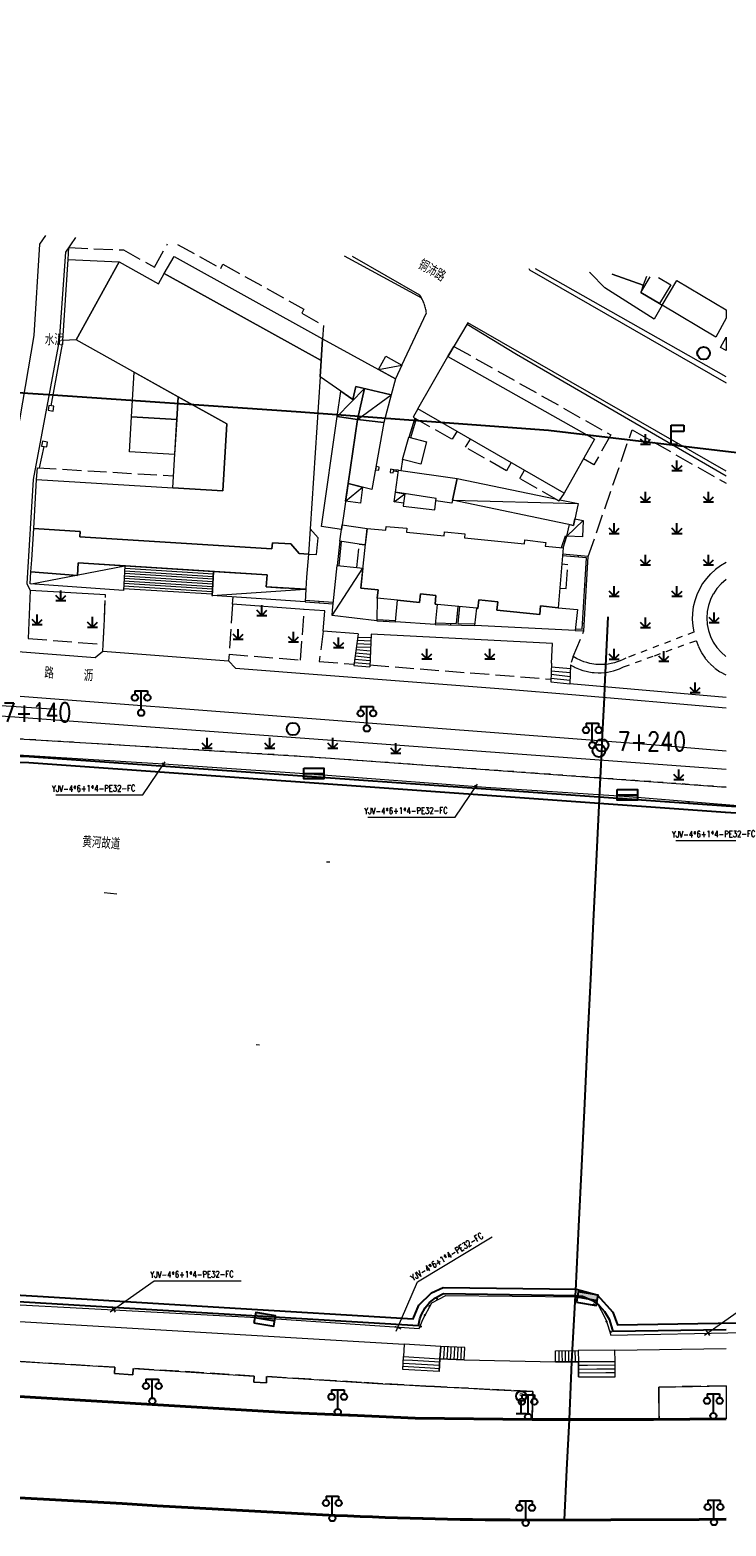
# Model space of a CAD drawing. Extents: x 39508475 to 39522402, y 3783947 to 3795549.
# Tile 137 of 256: x 39516139 to 39516250, y 3793900 to 3794138. Entities that reach past the tile are written whole.
import ezdxf
from ezdxf.enums import TextEntityAlignment as Align

# ---------------------------------------------------------------- set-up
doc = ezdxf.new("R2010")
doc.units = 0
doc.header["$PDSIZE"] = 0.2
doc.linetypes.add('X0', pattern=[4, 3, -1])
doc.linetypes.add('X6', pattern=[2, 1, -1])
doc.layers.get('0').update_dxf_attribs({"linetype": 'CONTINUOUS'})
for name, color, linetype in [('DLSS', 4, 'CONTINUOUS'), ('DMTZ', 3, 'CONTINUOUS'), ('JCDL_DMX_F', 30, 'CONTINUOUS'), ('JCDL_JMDD_F', 231, 'CONTINUOUS'), ('JCDL_JMDX_F', 231, 'CONTINUOUS'), ('JCDL_JT_ZJ', 100, 'CONTINUOUS'), ('JCDL_JTD_F', 100, 'CONTINUOUS'), ('JCDL_SXX_F', 5, 'CONTINUOUS'), ('JCDL_ZBM', 3, 'CONTINUOUS'), ('JMD', 6, 'CONTINUOUS'), ('SXSS', 5, 'CONTINUOUS'), ('ZBTZ', 3, 'CONTINUOUS'), ('zdh', 7, 'CONTINUOUS'), ('拆迁面积', 10, 'CONTINUOUS'), ('断面线', 2, 'CONTINUOUS')]:
    doc.layers.add(name, color=color, linetype=linetype)
for name, color, linetype, lineweight in [('JCDL_JMDX', 1, 'CONTINUOUS', 0), ('JCDL_ZBX', 3, 'CONTINUOUS', 0), ('JCDL_ZBX_F', 7, 'CONTINUOUS', 0), ('TEXTL_ZJ', 7, 'CONTINUOUS', 0), ('道路照明-管道', 40, 'CONTINUOUS', 18)]:
    doc.layers.add(name, color=color, linetype=linetype, lineweight=lineweight)
doc.styles.add('HZ', font='rs', dxfattribs={"width": 0.8, "bigfont": 'hztxt'})
doc.styles.get("Standard").update_dxf_attribs({"font": 'txt', "width": 1.1})
doc.linetypes.add('FENCELINE2', pattern='A,6.35,-2.54,[132,ltypeshp.shx,S=2.54,R=0,X=-2.54,Y=0],-2.54,25.4', length=36.83)
doc.linetypes.add('X19', pattern='A,4.5,[145,symbolx.shx,S=1,R=0,X=0,Y=1],4.5,-0.5,[146,symbolx.shx,S=1,R=0,X=0,Y=0],-0.5', length=10)
doc.linetypes.add('X35', pattern='A,2,[150,AAA.SHX,S=1,R=0,X=0,Y=1],2,[177,AAA.SHX,S=1,R=0,X=0,Y=0.8],1e-09', length=4)
doc.linetypes.add('X4', pattern='A,0,-1e-09,[149,symbolx.shx,S=0.15,R=0,X=0,Y=0],-1.6', length=1.6)
doc.linetypes.add('X49', pattern='A,0,[5,symbolt.shx,S=1,R=0,X=0,Y=0],-10', length=10)
doc.linetypes.add('ZIGZAG', pattern='A,0.00254,-5.08,[131,ltypeshp.shx,S=5.08,R=0,X=-5.08,Y=0],-10.16,[131,ltypeshp.shx,S=5.08,R=180,X=5.08,Y=0],-5.08', length=20.32254)

# ---------------------------------------------------------------- blocks, each defined once
blk = doc.blocks.new('3816000')
at = {"color": 0}
blk.add_line((0, 0), (0, 2), dxfattribs=at)
at = {"color": 0, "flags": 128}
blk.add_lwpolyline([(0.8, 0), (-0.8, 0)], dxfattribs=at)
at = {"color": 0, "linetype": 'Continuous'}
blk.add_circle((0, 2.8), 0.8, dxfattribs=at)
at = {"color": 0, "insert": (0, 2.8), "char_height": 1, "attachment_point": 5}
blk.add_mtext('S', dxfattribs=at)
blk = doc.blocks.new('3521000')
at = {"color": 0}
for p, q in [((-1, 3.5), (1, 3.5)), ((0, 0.5), (0, 3.5))]:
    blk.add_line(p, q, dxfattribs=at)
at = {"color": 0, "linetype": 'Continuous', "flags": 128}
for points in [[(-1, 3.5), (-1, 2.9)], [(1, 3.5), (1, 2.9)]]:
    blk.add_lwpolyline(points, dxfattribs=at)
at = {"color": 0}
for centre in [(-1, 2.4), (1, 2.4), (0, 0)]:
    blk.add_circle(centre, 0.5, dxfattribs=at)
blk = doc.blocks.new('4564000')
at = {"color": 0}
for p, q in [((0, 3), (2, 3)), ((0, 0), (0, 3)), ((2, 3), (2, 2)), ((2, 2), (0, 2))]:
    blk.add_line(p, q, dxfattribs=at)
at = {"color": 0, "linetype": 'Continuous', "flags": 128}
blk.add_lwpolyline([(0, 0), (1, 0)], dxfattribs=at)
blk = doc.blocks.new('5820000')
at = {"color": 0, "linetype": 'Continuous'}
blk.add_circle((0, 0), 1, dxfattribs=at)
blk = doc.blocks.new('9530003')
at = {"color": 0}
for p, q in [((-0.8, 0), (0.8, 0)), ((0, 0), (0, 1.6))]:
    blk.add_line(p, q, dxfattribs=at)
at = {"color": 0, "linetype": 'Continuous'}
for points in [[(0, 0), (-0.8, 0.8)], [(0, 0), (0.8, 0.8)]]:
    blk.add_lwpolyline(points, dxfattribs=at)
blk = doc.blocks.new('控制箱')
at = {"layer": '拆迁面积', "ltscale": 0.1}
blk.add_hatch(color=3, dxfattribs=at).paths.add_polyline_path([(39516847.8, 3790949.3), (39516847.8, 3790957.8), (39516815.7, 3790957.8), (39516815.7, 3790949.3)])
at = {"layer": '拆迁面积', "color": 3, "ltscale": 0.1}
blk.add_line((39516815.7, 3790957.8), (39516847.8, 3790957.8), dxfattribs=at)
blk.add_lwpolyline([(39516815.7, 3790966.3), (39516847.8, 3790966.3), (39516847.8, 3790949.3), (39516815.7, 3790949.3)], close=True, dxfattribs=at)

msp = doc.modelspace()

# ---------------------------------------------------------------- linework, layer by layer
at = {"linetype": 'Continuous', "flags": 128}
msp.add_lwpolyline([(39515581.71128, 3794138.44725), (39515608.5633, 3794132.0541), (39515624.18878, 3794132.70418), (39515663.58201, 3794124.34494), (39515740.33168, 3794111.60509), (39515847.91239, 3794096.93081), (39515860.36815, 3794099.11886), (39515941.3925, 3794093.73628), (39516021.36458, 3794088.37021), (39516061.28266, 3794085.73434), (39516141.43614, 3794080.4954), (39516181.64563, 3794077.73229), (39516221.74983, 3794074.77025), (39516254.8323, 3794070.85415), (39516262.23812, 3794071.55435), (39516342.04453, 3794063.96939), (39516394.30789, 3794055.60703)], dxfattribs=at)
at = {"layer": 'DLSS', "linetype": 'Continuous', "lineweight": 20}
for points in [[(39516141.78741, 3794105.75628), (39516140.85499, 3794104.35801), (39516139.97, 3794089.82699), (39516137.64601, 3794076.421), (39516135.82001, 3794067.316), (39516133.87282, 3794049.88241)], [(39516146.58132, 3794105.42764), (39516144.961, 3794103.07401), (39516143.966, 3794089.049), (39516139.85, 3794066.93401), (39516138.821, 3794050.395), (39516139.338, 3794049.27201)], [(39516198.447, 3794085.094), (39516202.37301, 3794093.413), (39516202.34599, 3794093.60185), (39516202.31311, 3794093.78978), (39516202.27485, 3794093.97668), (39516202.23125, 3794094.16241), (39516202.18234, 3794094.34681), (39516202.12815, 3794094.52974), (39516202.06875, 3794094.71103), (39516202.04199, 3794094.78601), (39516202.00416, 3794094.89054), (39516201.93445, 3794095.06813), (39516201.85968, 3794095.24365), (39516201.7799, 3794095.41695), (39516201.69518, 3794095.58788), (39516201.6056, 3794095.75632), (39516201.51122, 3794095.92212), (39516201.41212, 3794096.08514), (39516201.308, 3794096.245), (39516190.60897, 3794102.40938)], [(39516218.66074, 3794100.48633), (39516218.753, 3794100.252), (39516250, 3794082.32079)], [(39516250, 3794068.22446), (39516208.96899, 3794091.856), (39516205.759, 3794086.47201)], [(39516071.258, 3794045.568), (39516073.811, 3794044.47201), (39516149.69687, 3794038.58006), (39516150.90318, 3794039.5984), (39516150.98601, 3794040.671)], [(39516250, 3794023.67022), (39516238.79499, 3794024.626), (39516079.557, 3794036.86799), (39516065.29492, 3794038.14403)], [(39516170.989, 3794039.12599), (39516170.9062, 3794038.05364), (39516172.02546, 3794036.88396), (39516215.262, 3794033.55), (39516225.473, 3794032.68901), (39516250, 3794030.61112)]]:
    msp.add_lwpolyline(points, dxfattribs=at)
at = {"layer": 'DLSS', "linetype": 'X6', "lineweight": 0}
for points in [[(39516250, 3794053.70987), (39516249.10957, 3794053.18614), (39516248.29659, 3794052.58979), (39516247.54802, 3794051.91435), (39516246.87152, 3794051.16674), (39516246.27401, 3794050.3546), (39516245.7616, 3794049.48626), (39516245.33955, 3794048.57059), (39516245.01216, 3794047.61697), (39516244.7828, 3794046.63515), (39516244.6538, 3794045.63518), (39516244.62649, 3794044.62729), (39516244.70114, 3794043.62181), (39516244.877, 3794042.62901)], [(39516250, 3794050.98647), (39516249.22752, 3794050.33113), (39516248.54908, 3794049.57885), (39516247.97674, 3794048.74301), (39516247.52068, 3794047.83846), (39516247.18901, 3794046.88128), (39516246.98762, 3794045.88848), (39516246.92009, 3794044.87772), (39516246.98762, 3794043.86695), (39516247.18901, 3794042.87416), (39516247.52068, 3794041.91697), (39516247.97674, 3794041.01242), (39516248.54908, 3794040.17658), (39516249.22752, 3794039.4243), (39516250, 3794038.76896)], [(39516225.70422, 3794038.73649), (39516225.28, 3794037.422), (39516225.44257, 3794037.32597), (39516225.87648, 3794037.09276), (39516226.01778, 3794037.0229), (39516226.79076, 3794036.6971), (39516227.24729, 3794036.54485), (39516227.76634, 3794036.4041), (39516228.20411, 3794036.31153), (39516228.691, 3794036.23665), (39516229.013, 3794036.202), (39516229.67349, 3794036.16854), (39516230.16604, 3794036.17705), (39516230.65735, 3794036.21282), (39516231.14587, 3794036.27615), (39516231.6299, 3794036.36775), (39516232.1081, 3794036.48602), (39516232.57884, 3794036.6312), (39516233.04042, 3794036.80327), (39516233.71299, 3794037.10899), (39516238.61199, 3794038.88463), (39516245.27079, 3794041.2981)], [(39516244.877, 3794042.62901), (39516235.44467, 3794039.01718), (39516234.06433, 3794038.48862), (39516233.62202, 3794038.27256), (39516233.17124, 3794038.07391), (39516232.70957, 3794037.9021), (39516232.23843, 3794037.75827), (39516231.75936, 3794037.64358), (39516231.25205, 3794037.55367), (39516230.84123, 3794037.50521), (39516230.29318, 3794037.47363), (39516229.80058, 3794037.47559), (39516229.30905, 3794037.50821), (39516228.98392, 3794037.5452), (39516228.33612, 3794037.6604), (39516228.17106, 3794037.69794), (39516227.85838, 3794037.78045), (39516227.38847, 3794037.9283), (39516226.92866, 3794038.10501), (39516226.24209, 3794038.4297), (39516225.70422, 3794038.73649)], [(39516245.27079, 3794041.2981), (39516245.63176, 3794040.2931), (39516246.11209, 3794039.33936), (39516246.70466, 3794038.45099), (39516247.4007, 3794037.64115), (39516248.18993, 3794036.9218), (39516249.06066, 3794036.30361), (39516250, 3794035.7957)], [(39516250, 3794017.96588), (39516216.25442, 3794020.44138), (39516180.17474, 3794023.02481), (39516125.01994, 3794026.40861)]]:
    msp.add_lwpolyline(points, dxfattribs=at)
at = {"layer": 'DLSS', "linetype": 'Continuous', "lineweight": 40}
for points in [[(39516000, 3793929.44478), (39516004.41, 3793929.161), (39516057.24199, 3793925.953), (39516074.953, 3793924.798), (39516113.585, 3793922.471), (39516126.069, 3793921.701), (39516179.93899, 3793918.473), (39516189.979, 3793918.03999), (39516190.24325, 3793918.0293), (39516200.547, 3793917.574), (39516219.195, 3793917.349), (39516238.48701, 3793917.357), (39516250, 3793917.44451)], [(39516133.706, 3793905.101), (39516153.968, 3793904.007), (39516159.561, 3793903.61399), (39516181.88901, 3793902.405), (39516183.87361, 3793902.30007), (39516185.85852, 3793902.2011), (39516187.8437, 3793902.10762), (39516189.82913, 3793902.01966), (39516191.81479, 3793901.9372), (39516193.80068, 3793901.86025), (39516195.78677, 3793901.78881), (39516197.77305, 3793901.72287), (39516199.75951, 3793901.66244), (39516201.74613, 3793901.60753), (39516201.86, 3793901.605), (39516203.73289, 3793901.55812), (39516205.71979, 3793901.51422), (39516207.70679, 3793901.47583), (39516209.6939, 3793901.44295), (39516211.68108, 3793901.41558), (39516213.66834, 3793901.39372), (39516215.65565, 3793901.37737), (39516217.643, 3793901.367), (39516245.731, 3793901.471), (39516250, 3793901.50454)]]:
    msp.add_lwpolyline(points, dxfattribs=at)
at = {"layer": 'DMTZ', "flags": 128}
msp.add_lwpolyline([(39516125.94852, 3793936.83964), (39516201.11099, 3793932.325), (39516201.32436, 3793933.37391), (39516201.56721, 3793934.04547), (39516202.17381, 3793935.13642), (39516202.86105, 3793935.95709), (39516203.82852, 3793936.74585), (39516204.7708, 3793937.25371), (39516205.103, 3793937.385), (39516226.05418, 3793937.10954), (39516227.15502, 3793936.97194), (39516228.65319, 3793936.3348), (39516229.82434, 3793935.4835), (39516230.68124, 3793934.54964), (39516231.42892, 3793933.30977), (39516231.96816, 3793931.58417), (39516231.996, 3793931.40501), (39516250, 3793931.69739)], dxfattribs=at)
at = {"layer": 'JCDL_DMX_F', "color": 3, "linetype": 'X35', "lineweight": 0}
for points in [[(39516198.70403, 3794063.1468), (39516198.65131, 3794062.66639), (39516203.69944, 3794062.08557), (39516203.85833, 3794063.52911)], [(39516151.338, 3794048.57301), (39516139.338, 3794049.27201)], [(39516191.535, 3794042.377), (39516185.94, 3794042.793), (39516186.217, 3794046.005), (39516182.93695, 3794046.24328), (39516171.529, 3794047.07201), (39516171.6109, 3794048.25789)], [(39516222.256, 3794037.693), (39516222.38183, 3794040.84611), (39516193.56005, 3794042.30675)], [(39516250, 3794032.2613), (39516225.176, 3794034.38801)], [(39516125.29799, 3794030.017), (39516250, 3794020.83669)], [(39516125.01994, 3794026.40861), (39516152.69, 3794024.76001), (39516186.365, 3794022.634), (39516250, 3794017.96588)]]:
    msp.add_lwpolyline(points, dxfattribs=at)
at = {"layer": 'JCDL_JMDX', "color": 6, "linetype": 'X0', "lineweight": 0}
for points in [[(39516145.379, 3794101.93001), (39516145.50899, 3794103.819), (39516154.18399, 3794103.439), (39516159.118, 3794100.688), (39516161.21521, 3794104.42443)], [(39516162.80123, 3794104.3157), (39516169.66671, 3794100.51038), (39516170.01046, 3794101.16452), (39516182.86101, 3794094.038), (39516182.542, 3794093.37501), (39516185.979, 3794091.438), (39516185.82499, 3794089.31099)], [(39516205.759, 3794086.47201), (39516206.73228, 3794088.10445), (39516231.6929, 3794074.03155), (39516229.00244, 3794069.2642), (39516227.34776, 3794070.19803)], [(39516201.01199, 3794078.17), (39516200.24401, 3794076.826), (39516206.493, 3794073.31299), (39516207.22484, 3794074.57926)], [(39516215.81578, 3794069.61411), (39516215.069, 3794068.322), (39516208.589, 3794072.04199), (39516209.34667, 3794073.35296)], [(39516140.392, 3794066.903), (39516140.52157, 3794068.79796), (39516162.13594, 3794067.48215)], [(39516224.26301, 3794064.73201), (39516223.42001, 3794063.51099), (39516217.1975, 3794067.08371), (39516217.9473, 3794068.38219)], [(39516183.637, 3794055.02901), (39516184.886, 3794054.98199), (39516185.12599, 3794057.628), (39516183.89722, 3794059.07951)], [(39516191.30899, 3794052.908), (39516191.68701, 3794056.64199), (39516192.64251, 3794056.54107)], [(39516223.56019, 3794049.65571), (39516224.587, 3794049.568), (39516224.832, 3794053.357), (39516223.88328, 3794053.43804)], [(39516177.02458, 3794051.7572), (39516176.90201, 3794049.82901), (39516183.20885, 3794049.45954)]]:
    msp.add_lwpolyline(points, dxfattribs=at)
at = {"layer": 'JCDL_JMDX', "color": 6, "linetype": 'X19', "lineweight": 0}
for points in [[(39516144.537, 3794089.028), (39516142.63537, 3794078.65852)], [(39516141.55897, 3794072.16017), (39516140.80876, 3794068.78047)], [(39516198.57301, 3794070.10899), (39516198.30288, 3794068.32309)]]:
    msp.add_lwpolyline(points, dxfattribs=at)
at = {"layer": 'JCDL_JMDX', "color": 6, "linetype": 'Continuous', "lineweight": 0}
for points in [[(39516194.7395, 3794084.41099), (39516198.447, 3794085.094)], [(39516192.54206, 3794081.38942), (39516188.191, 3794076.968)], [(39516191.4, 3794076.477), (39516196.742, 3794080.413)], [(39516200.49905, 3794076.68262), (39516199.5681, 3794073.62495)], [(39516197.901, 3794068.378), (39516197.16507, 3794068.48202)], [(39516189.49881, 3794063.45414), (39516192.22178, 3794065.70403)], [(39516197.21409, 3794063.35036), (39516198.9103, 3794064.65893)], [(39516206.505, 3794063.639), (39516226.471, 3794063.09)], [(39516224.703, 3794057.88299), (39516227.292, 3794060.394)], [(39516188.57075, 3794057.09694), (39516188.16223, 3794053.24141)], [(39516224.107, 3794056.05699), (39516224.703, 3794057.88299)], [(39516226.019, 3794042.918), (39516227.372, 3794042.84199), (39516228.08299, 3794054.66999), (39516224.01818, 3794055.01723)], [(39516139.58078, 3794050.32599), (39516154.42831, 3794053.19364)], [(39516154.37755, 3794052.39525), (39516168.47043, 3794051.4994)], [(39516154.40293, 3794052.79444), (39516168.49581, 3794051.8986)], [(39516187.396, 3794045.262), (39516192.24825, 3794052.80879)], [(39516154.22529, 3794050.00008), (39516168.31817, 3794049.10424)], [(39516154.25067, 3794050.39928), (39516168.34355, 3794049.50343)], [(39516154.27604, 3794050.79847), (39516168.36893, 3794049.90263)], [(39516154.30142, 3794051.19767), (39516168.3943, 3794050.30182)], [(39516154.3268, 3794051.59686), (39516168.41968, 3794050.70102)], [(39516154.35217, 3794051.99605), (39516168.44506, 3794051.10021)], [(39516154.19991, 3794049.60089), (39516168.29279, 3794048.70505)], [(39516168.279, 3794048.488), (39516183.08849, 3794049.45954)], [(39516183.092, 3794047.465), (39516187.518, 3794047.161)], [(39516207.36013, 3794046.72404), (39516207.09032, 3794044.02619)], [(39516194.456, 3794044.411), (39516197.439, 3794044.249)], [(39516203.753, 3794043.871), (39516210.082, 3794043.691)], [(39516191.31064, 3794040.81728), (39516193.50574, 3794040.74113)], [(39516191.38542, 3794041.33719), (39516193.52384, 3794041.263)], [(39516191.46021, 3794041.8571), (39516193.54195, 3794041.78488)], [(39516190.9534, 3794038.3338), (39516193.41442, 3794038.10885)], [(39516191.0261, 3794038.8392), (39516193.43213, 3794038.61928)], [(39516191.0988, 3794039.3446), (39516193.44983, 3794039.12971)], [(39516191.1715, 3794039.85), (39516193.46754, 3794039.64013)], [(39516191.23585, 3794040.29737), (39516193.48763, 3794040.21925)], [(39516190.8807, 3794037.8284), (39516193.39671, 3794037.59843)], [(39516222.1854, 3794035.92387), (39516225.2176, 3794035.6016)], [(39516222.2084, 3794036.5002), (39516225.23909, 3794036.2286)], [(39516222.2322, 3794037.0966), (39516225.25955, 3794036.8253)], [(39516222.1612, 3794035.31743), (39516225.1968, 3794034.99481)], [(39516198.82809, 3793929.33541), (39516198.71333, 3793927.37757), (39516204.51336, 3793927.03757), (39516204.62814, 3793928.99541), (39516198.82809, 3793929.33541)], [(39516208.45034, 3793928.80168), (39516204.62814, 3793928.99541), (39516204.51336, 3793927.03757), (39516208.35103, 3793926.843), (39516208.45034, 3793928.80168)], [(39516204.62814, 3793928.99541), (39516204.51336, 3793927.03757)], [(39516208.45034, 3793928.80168), (39516204.62814, 3793928.99541)], [(39516205.15998, 3793928.68792), (39516205.0616, 3793927.00977)], [(39516205.17417, 3793928.96773), (39516205.15998, 3793928.68792)], [(39516205.72019, 3793928.94006), (39516205.69182, 3793928.38043)], [(39516206.26622, 3793928.91238), (39516206.22367, 3793928.07295)], [(39516206.81225, 3793928.88471), (39516206.75551, 3793927.76546)], [(39516207.35828, 3793928.85703), (39516207.28735, 3793927.45797)], [(39516207.90431, 3793928.82935), (39516207.81919, 3793927.15049)], [(39516198.593, 3793925.325), (39516198.71333, 3793927.37757), (39516204.51336, 3793927.03757), (39516204.393, 3793924.985), (39516198.593, 3793925.325)], [(39516198.593, 3793925.325), (39516198.71333, 3793927.37757)], [(39516198.65316, 3793926.35129), (39516201.55316, 3793926.18128)], [(39516198.68325, 3793926.86443), (39516200.13325, 3793926.77943)], [(39516198.71333, 3793927.37757), (39516204.51336, 3793927.03757)], [(39516200.13325, 3793926.77943), (39516204.48327, 3793926.52443)], [(39516201.55316, 3793926.18128), (39516204.45318, 3793926.01128)], [(39516204.393, 3793924.985), (39516204.51336, 3793927.03757)], [(39516208.35103, 3793926.843), (39516204.51336, 3793927.03757)], [(39516205.69182, 3793928.38043), (39516205.60984, 3793926.98198)], [(39516206.22367, 3793928.07295), (39516206.15808, 3793926.95418)], [(39516206.75551, 3793927.76546), (39516206.70632, 3793926.92639)], [(39516207.28735, 3793927.45797), (39516207.25456, 3793926.89859)], [(39516207.81919, 3793927.15049), (39516207.80279, 3793926.8708)], [(39516222.87277, 3793928.30544), (39516226.50086, 3793928.33446), (39516226.51487, 3793926.55602), (39516222.88701, 3793926.527), (39516222.87277, 3793928.30544)], [(39516222.87277, 3793928.30544), (39516226.50086, 3793928.33446)], [(39516222.88701, 3793926.527), (39516226.51487, 3793926.55602)], [(39516223.39107, 3793928.30959), (39516223.39307, 3793928.05552)], [(39516223.39307, 3793928.05552), (39516223.40527, 3793926.53115)], [(39516223.90937, 3793928.31373), (39516223.91337, 3793927.80561)], [(39516223.91337, 3793927.80561), (39516223.92354, 3793926.53529)], [(39516224.42767, 3793928.31788), (39516224.43367, 3793927.55569)], [(39516224.43367, 3793927.55569), (39516224.44181, 3793926.53944)], [(39516224.94597, 3793928.32202), (39516224.95397, 3793927.30577)], [(39516224.95397, 3793927.30577), (39516224.96007, 3793926.54359)], [(39516225.46426, 3793928.32617), (39516225.47427, 3793927.05586)], [(39516225.47427, 3793927.05586), (39516225.47834, 3793926.54773)], [(39516225.98256, 3793928.33032), (39516225.99457, 3793926.80594)], [(39516225.99457, 3793926.80594), (39516225.9966, 3793926.55188)], [(39516226.50086, 3793928.33446), (39516226.51488, 3793926.55602), (39516232.35589, 3793926.60203), (39516232.34188, 3793928.38047), (39516226.50086, 3793928.33446)], [(39516226.50086, 3793928.33446), (39516226.51487, 3793926.55602)], [(39516232.37502, 3793924.172), (39516232.35589, 3793926.60203), (39516226.51487, 3793926.55602), (39516226.53401, 3793924.12599), (39516232.37502, 3793924.172)], [(39516232.35589, 3793926.60203), (39516226.51487, 3793926.55602)], [(39516226.53401, 3793924.12599), (39516226.51487, 3793926.55602)], [(39516232.37502, 3793924.172), (39516232.35589, 3793926.60203)], [(39516198.62308, 3793925.83814), (39516202.97308, 3793925.58314)], [(39516202.97308, 3793925.58314), (39516204.42309, 3793925.49814)], [(39516227.97991, 3793925.96002), (39516226.51965, 3793925.94852)], [(39516229.44494, 3793925.36401), (39516226.52444, 3793925.34101)], [(39516230.90998, 3793924.76801), (39516226.52922, 3793924.7335)], [(39516232.36067, 3793925.99452), (39516227.97991, 3793925.96002)], [(39516232.36545, 3793925.38702), (39516229.44494, 3793925.36401)], [(39516232.37024, 3793924.77951), (39516230.90998, 3793924.76801)]]:
    msp.add_lwpolyline(points, dxfattribs=at)
at = {"layer": 'JCDL_JMDX_F', "linetype": 'Continuous', "lineweight": 0}
for points in [[(39516143.14583, 3794078.57595), (39516142.348, 3794078.705), (39516142.222, 3794077.92599), (39516143.01984, 3794077.79698), (39516143.14583, 3794078.57595)], [(39516200.72496, 3794076.56628), (39516199.8134, 3794073.5723)], [(39516200.03357, 3794075.15379), (39516200.27274, 3794075.08097)], [(39516142.11283, 3794072.86995), (39516141.31501, 3794072.99899), (39516141.189, 3794072.22001), (39516141.98683, 3794072.09097), (39516142.11283, 3794072.86995)], [(39516194.77902, 3794068.39593), (39516194.849, 3794068.891), (39516194.35392, 3794068.96098), (39516194.28394, 3794068.4659), (39516194.77902, 3794068.39593)], [(39516197.09509, 3794067.98694), (39516197.16507, 3794068.48202), (39516196.66999, 3794068.552), (39516196.60002, 3794068.05692), (39516197.09509, 3794067.98694)], [(39516197.86716, 3794068.13029), (39516197.13008, 3794068.23448)], [(39516197.53304, 3794068.43001), (39516197.49805, 3794068.18247)], [(39516188.81832, 3794057.0608), (39516188.41084, 3794053.21507)], [(39516223.85226, 3794056.08225), (39516224.46534, 3794057.96057), (39516224.703, 3794057.88299)], [(39516224.405, 3794056.96999), (39516224.16734, 3794057.04756)], [(39516188.36649, 3794055.16918), (39516188.6151, 3794055.14284)], [(39516226.04563, 3794043.1669), (39516227.13739, 3794043.10557), (39516227.81882, 3794054.44165), (39516223.9969, 3794054.76813)], [(39516226.50911, 3794054.80444), (39516226.48783, 3794054.55535)], [(39516154.42831, 3794053.19364), (39516154.179, 3794049.27201)], [(39516154.42831, 3794053.19364), (39516168.52119, 3794052.29779)], [(39516168.52119, 3794052.29779), (39516168.27189, 3794048.37616)], [(39516227.80924, 3794050.11578), (39516227.55969, 3794050.13078)], [(39516139.338, 3794049.27201), (39516139.02699, 3794041.623)], [(39516183.10662, 3794047.71459), (39516187.54436, 3794047.40978)], [(39516185.305, 3794047.313), (39516185.32213, 3794047.56241)], [(39516207.22523, 3794045.37511), (39516207.47398, 3794045.35023)], [(39516207.60892, 3794046.69943), (39516207.34085, 3794044.01906), (39516210.10694, 3794043.9404)], [(39516194.46225, 3794044.66103), (39516197.46391, 3794044.49801)], [(39516195.9475, 3794044.33), (39516195.96106, 3794044.57963)], [(39516203.77794, 3794044.12039), (39516207.09032, 3794044.02619)], [(39516206.25199, 3794043.79993), (39516206.2591, 3794044.04983)], [(39516227.4407, 3794043.98479), (39516227.19115, 3794043.99979)], [(39516191.535, 3794042.377), (39516190.808, 3794037.323)], [(39516193.56005, 3794042.30675), (39516193.379, 3794037.088)], [(39516190.808, 3794037.323), (39516193.379, 3794037.088)], [(39516222.256, 3794037.693), (39516222.13699, 3794034.71099)], [(39516225.28, 3794037.422), (39516225.176, 3794034.38801)], [(39516222.13699, 3794034.71099), (39516225.176, 3794034.38801)]]:
    msp.add_lwpolyline(points, dxfattribs=at)
at = {"layer": 'JCDL_SXX_F', "color": 142, "linetype": 'Continuous', "lineweight": 0, "true_color": 0x00a0e9}
for points in [[(39516186.99322, 3794006.01611), (39516186.49438, 3794006.05013)], [(39516151.13782, 3794001.20149), (39516153.12963, 3794001.02073)], [(39516175.81097, 3793976.92953), (39516175.31131, 3793976.94804)]]:
    msp.add_lwpolyline(points, dxfattribs=at)
at = {"layer": 'JCDL_SXX_F', "linetype": 'Continuous', "lineweight": 0}
for points in [[(39516121.37223, 3793933.89439), (39516198.82809, 3793929.33541)], [(39516232.34188, 3793928.38047), (39516250, 3793928.66663)], [(39516208.351, 3793926.843), (39516222.88701, 3793926.527)]]:
    msp.add_lwpolyline(points, dxfattribs=at)
at = {"layer": 'JCDL_ZBM', "linetype": 'Continuous', "lineweight": 0}
for points in [[(39516126.40234, 3793927.26383), (39516152.84544, 3793925.6793), (39516152.78199, 3793924.67601), (39516155.66, 3793924.494), (39516155.7234, 3793925.49729), (39516174.97571, 3793924.28156), (39516174.935, 3793923.299), (39516176.914, 3793923.217), (39516176.95471, 3793924.19956), (39516192.045, 3793923.258), (39516195.44572, 3793923.06266), (39516198.84668, 3793922.87165), (39516202.24787, 3793922.68465), (39516203.651, 3793922.609), (39516205.64927, 3793922.50164), (39516209.05089, 3793922.32264), (39516212.45272, 3793922.14765), (39516215.85475, 3793921.97665), (39516219.25699, 3793921.80999), (39516219.195, 3793917.349)], [(39516219.195, 3793917.349), (39516200.547, 3793917.574), (39516190.24325, 3793918.0293), (39516189.979, 3793918.03999), (39516179.93899, 3793918.473), (39516126.069, 3793921.701)], [(39516250, 3793917.4445), (39516239.34522, 3793917.36352), (39516239.335, 3793922.51901), (39516250, 3793922.71265), (39516250, 3793917.4445)]]:
    msp.add_lwpolyline(points, dxfattribs=at)
at = {"layer": 'JCDL_ZBX', "color": 114, "linetype": 'X49', "lineweight": 0, "true_color": 0x009944}
for points in [[(39516189.28136, 3794102.50039), (39516201.57862, 3794095.80372)], [(39516250, 3794083.25764), (39516219.69644, 3794100.41533)], [(39516208.84226, 3794091.64344), (39516216.66127, 3794086.84016), (39516250, 3794067.51538)], [(39516108.24245, 3794032.59234), (39516133.0966, 3794031.07079), (39516143.52382, 3794030.40268)]]:
    msp.add_lwpolyline(points, dxfattribs=at)
at = {"layer": 'JCDL_ZBX', "color": 114, "linetype": 'Continuous', "lineweight": 0, "true_color": 0x009944}
for points in [[(39516151.25315, 3794046.66821), (39516151.29765, 3794047.66722)], [(39516151.3199, 3794048.16672), (39516151.338, 3794048.57301)], [(39516151.1864, 3794045.16969), (39516151.2309, 3794046.1687)], [(39516151.0529, 3794042.17267), (39516151.0974, 3794043.17167)], [(39516151.11965, 3794043.67118), (39516151.16415, 3794044.67019)]]:
    msp.add_lwpolyline(points, dxfattribs=at)
at = {"layer": 'JCDL_ZBX', "color": 114, "linetype": 'X4', "lineweight": 0, "true_color": 0x009944}
msp.add_lwpolyline([(39516150.90318, 3794039.5984), (39516170.9062, 3794038.05364)], dxfattribs=at)
at = {"layer": 'JCDL_ZBX_F', "color": 114, "linetype": 'X0', "lineweight": 0, "true_color": 0x009944}
for points in [[(39516228.08299, 3794054.66999), (39516235.063, 3794074.81601), (39516250, 3794066.31569)], [(39516139.02699, 3794041.623), (39516150.98615, 3794040.67415), (39516151.338, 3794048.57301)], [(39516171.529, 3794047.07201), (39516170.989, 3794039.12599), (39516182.352, 3794038.191), (39516182.93695, 3794046.24328)], [(39516185.94, 3794042.793), (39516185.309, 3794037.98), (39516190.83998, 3794037.54533)], [(39516225.70422, 3794038.73649), (39516227.372, 3794042.84199)], [(39516193.39019, 3794037.41028), (39516222.15454, 3794035.15059)], [(39516219.195, 3793917.349), (39516219.25699, 3793921.80999), (39516215.85475, 3793921.97665), (39516212.45272, 3793922.14765), (39516209.05089, 3793922.32264), (39516205.64927, 3793922.50164), (39516203.651, 3793922.609), (39516202.24787, 3793922.68465), (39516198.84668, 3793922.87165), (39516195.44572, 3793923.06266), (39516192.045, 3793923.258), (39516176.95471, 3793924.19956), (39516176.914, 3793923.217), (39516174.935, 3793923.299), (39516174.97571, 3793924.28156), (39516155.7234, 3793925.49729), (39516155.66, 3793924.494), (39516152.78199, 3793924.67601), (39516152.84544, 3793925.6793), (39516126.40234, 3793927.26383), (39516126.069, 3793921.701)], [(39516250, 3793922.71647), (39516239.306, 3793922.523), (39516239.34522, 3793917.36352)]]:
    msp.add_lwpolyline(points, dxfattribs=at)
at = {"layer": 'JMD', "color": 6, "linetype": 'Continuous', "lineweight": 0}
for points in [[(39516160.69285, 3794099.67118), (39516162.25901, 3794102.37999), (39516185.82499, 3794089.31099), (39516185.617, 3794085.849), (39516160.69285, 3794099.67118)], [(39516170.01125, 3794065.0999), (39516170.62889, 3794075.75173), (39516162.867, 3794080.09), (39516146.65, 3794089.15399), (39516153.52799, 3794101.568), (39516159.77, 3794098.075), (39516160.69285, 3794099.67118), (39516185.617, 3794085.849), (39516185.44875, 3794083.23), (39516183.637, 3794055.02901), (39516182.136, 3794055.12799), (39516180.823, 3794056.679), (39516177.877, 3794056.85499), (39516177.781, 3794055.87401), (39516147.25299, 3794057.804), (39516147.286, 3794058.652), (39516139.961, 3794059.12399), (39516140.392, 3794066.903), (39516162.026, 3794065.58601), (39516170.01125, 3794065.0999)], [(39516146.65, 3794089.15399), (39516144.537, 3794089.028), (39516145.379, 3794101.93001), (39516153.52799, 3794101.568), (39516146.65, 3794089.15399)], [(39516239.41801, 3794094.90899), (39516239.85499, 3794094.665), (39516238.57999, 3794092.453), (39516230.725, 3794097.42001), (39516228.465, 3794099.747), (39516228.26712, 3794099.82778)], [(39516237.33478, 3794099.20615), (39516236.84622, 3794097.82318), (39516231.87114, 3794099.58071)], [(39516231.87114, 3794099.58071), (39516236.84622, 3794097.82318), (39516236.4453, 3794096.68837), (39516239.41801, 3794094.90899)], [(39516239.24659, 3794099.07509), (39516241.2087, 3794097.90063), (39516239.41801, 3794094.90899), (39516236.4453, 3794096.68837), (39516237.92802, 3794099.16549)], [(39516250, 3794092.59987), (39516248.37699, 3794089.564), (39516239.85499, 3794094.665), (39516242.1998, 3794098.58236), (39516250, 3794093.91344), (39516250, 3794092.59987)], [(39516185.617, 3794085.849), (39516185.82499, 3794089.31099), (39516194.7395, 3794084.41099), (39516197.452, 3794082.92), (39516196.742, 3794080.413), (39516191.133, 3794081.71701), (39516190.654, 3794079.658), (39516185.44875, 3794083.23), (39516185.617, 3794085.849)], [(39516250, 3794089.59017), (39516250, 3794087.43736), (39516249.095, 3794087.931), (39516250, 3794089.59017)], [(39516198.447, 3794085.094), (39516197.452, 3794082.92), (39516194.7395, 3794084.41099), (39516195.907, 3794086.535), (39516198.447, 3794085.094)], [(39516205.759, 3794086.47201), (39516229.104, 3794073.31), (39516224.26301, 3794064.73201), (39516201.01199, 3794078.17), (39516205.759, 3794086.47201)], [(39516162.867, 3794080.09), (39516162.65694, 3794076.46732), (39516155.46902, 3794076.88411), (39516155.8813, 3794083.99444), (39516162.867, 3794080.09)], [(39516192.54206, 3794081.38942), (39516191.4, 3794076.477), (39516188.191, 3794076.968), (39516188.76635, 3794080.95336), (39516190.654, 3794079.658), (39516191.133, 3794081.71701), (39516192.54206, 3794081.38942)], [(39516196.742, 3794080.413), (39516195.606, 3794075.97501), (39516191.4, 3794076.477), (39516192.54206, 3794081.38942), (39516196.742, 3794080.413)], [(39516170.62889, 3794075.75173), (39516170.01125, 3794065.0999), (39516162.026, 3794065.58601), (39516162.867, 3794080.09), (39516170.62889, 3794075.75173)], [(39516162.65694, 3794076.46732), (39516162.3328, 3794070.87714), (39516155.14608, 3794071.31464), (39516155.46902, 3794076.88411), (39516162.65694, 3794076.46732)], [(39516188.191, 3794076.968), (39516191.4, 3794076.477), (39516189.91076, 3794066.27591), (39516188.84199, 3794058.955), (39516185.66101, 3794059.443), (39516188.191, 3794076.968)], [(39516193.705, 3794065.33699), (39516189.91076, 3794066.27591), (39516191.4, 3794076.477), (39516195.606, 3794075.97501), (39516193.705, 3794065.33699)], [(39516202.36819, 3794072.93643), (39516201.4842, 3794069.38448), (39516198.57301, 3794070.10899), (39516199.57048, 3794073.63276), (39516202.36819, 3794072.93643)], [(39516207.22766, 3794067.10373), (39516206.505, 3794063.639), (39516206.40434, 3794063.15211), (39516203.85833, 3794063.52911), (39516203.91254, 3794063.91601), (39516197.42306, 3794064.8798), (39516197.901, 3794068.378), (39516207.22766, 3794067.10373)], [(39516223.54998, 3794063.69926), (39516226.471, 3794063.09), (39516225.74832, 3794059.62524), (39516206.505, 3794063.639), (39516207.22766, 3794067.10373), (39516222.83088, 3794063.84926), (39516223.42001, 3794063.51099), (39516223.54998, 3794063.69926)], [(39516192.22178, 3794065.70403), (39516191.87013, 3794063.13016), (39516189.49881, 3794063.45414), (39516189.91076, 3794066.27591), (39516192.22178, 3794065.70403)], [(39516198.9103, 3794064.65893), (39516198.70403, 3794063.1468), (39516197.21409, 3794063.35036), (39516197.42306, 3794064.8798), (39516198.9103, 3794064.65893)], [(39516192.918, 3794059.149), (39516192.64251, 3794056.54107), (39516191.68701, 3794056.64199), (39516188.57075, 3794057.09694), (39516188.84199, 3794058.955), (39516188.95478, 3794059.72758), (39516192.918, 3794059.149)], [(39516217.96585, 3794056.66581), (39516218.03101, 3794057.323), (39516221.324, 3794056.921), (39516221.26627, 3794056.33863), (39516224.107, 3794056.05699), (39516223.292, 3794046.516), (39516220.5241, 3794046.79281), (39516220.38801, 3794045.432), (39516213.58199, 3794046.105), (39516213.71885, 3794047.47341), (39516210.67282, 3794047.77804), (39516210.536, 3794046.40999), (39516210.3557, 3794046.42783), (39516204.07086, 3794047.04929), (39516203.73001, 3794047.08299), (39516203.86758, 3794048.45863), (39516201.41866, 3794048.70355), (39516201.28099, 3794047.327), (39516197.78437, 3794047.70242), (39516194.54701, 3794048.05), (39516194.67976, 3794049.3775), (39516191.91501, 3794049.654), (39516192.918, 3794059.149), (39516195.90471, 3794058.8529), (39516195.964, 3794059.451), (39516199.243, 3794059.166), (39516199.17977, 3794058.52822), (39516205.18526, 3794057.93286), (39516205.251, 3794058.596), (39516208.48701, 3794058.25699), (39516208.42304, 3794057.61187), (39516217.96585, 3794056.66581)], [(39516227.292, 3794060.394), (39516227.151, 3794057.778), (39516224.703, 3794057.88299), (39516225.131, 3794059.754), (39516225.74832, 3794059.62524), (39516225.96634, 3794060.67051), (39516227.292, 3794060.394)], [(39516177.781, 3794055.87401), (39516177.877, 3794056.85499), (39516180.823, 3794056.679), (39516182.136, 3794055.12799), (39516183.637, 3794055.02901), (39516183.32, 3794051.357), (39516183.20884, 3794049.45954), (39516176.90201, 3794049.82901), (39516177.02458, 3794051.7572), (39516147.00235, 3794053.6657), (39516146.873, 3794051.63101), (39516139.49401, 3794052.22312), (39516139.62001, 3794054.135), (39516139.961, 3794059.12399), (39516147.286, 3794058.652), (39516147.25299, 3794057.804), (39516177.781, 3794055.87401)], [(39516154.42831, 3794053.19364), (39516154.179, 3794049.27201), (39516139.36899, 3794050.32599), (39516139.49401, 3794052.22312), (39516146.873, 3794051.63101), (39516147.00235, 3794053.6657), (39516154.42831, 3794053.19364)], [(39516177.02458, 3794051.7572), (39516176.90201, 3794049.82901), (39516183.20885, 3794049.45954), (39516183.092, 3794047.465), (39516168.279, 3794048.488), (39516168.52119, 3794052.29776), (39516177.02458, 3794051.7572)], [(39516194.54701, 3794048.05), (39516194.456, 3794044.411), (39516187.396, 3794045.262), (39516187.439, 3794046.136), (39516187.518, 3794047.161), (39516188.16223, 3794053.24141), (39516191.30899, 3794052.908), (39516192.24825, 3794052.80879), (39516191.91501, 3794049.654), (39516194.67976, 3794049.3775), (39516194.54701, 3794048.05)], [(39516197.439, 3794044.249), (39516197.78437, 3794047.70242), (39516201.28099, 3794047.327), (39516201.41866, 3794048.70355), (39516203.86758, 3794048.45863), (39516203.73001, 3794047.08299), (39516204.07086, 3794047.04929), (39516203.753, 3794043.871), (39516197.439, 3794044.249)], [(39516213.71885, 3794047.47341), (39516213.58199, 3794046.105), (39516220.38801, 3794045.432), (39516220.5241, 3794046.79281), (39516223.292, 3794046.516), (39516226.37301, 3794046.22699), (39516226.019, 3794042.918), (39516210.082, 3794043.691), (39516210.3557, 3794046.42783), (39516210.536, 3794046.40999), (39516210.67282, 3794047.77804), (39516213.71885, 3794047.47341)]]:
    msp.add_lwpolyline(points, dxfattribs=at)
at = {"layer": 'SXSS', "color": 6, "linetype": 'FENCELINE2', "ltscale": 0.1, "flags": 128}
msp.add_lwpolyline([(39516403.52412, 3794000.9537), (39516386.56732, 3794001.84839, -0.009266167), (39516386.53035, 3794001.85103), (39516329.44035, 3794006.99025), (39516256.6415, 3794013.52084), (39516249.93638, 3794013.94832, -0.001819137), (39516249.92912, 3794013.94881), (39516139.16313, 3794021.82016), (39516132.23732, 3794022.04759), (39516131.84325, 3794021.96506), (39516130.04801, 3794021.43369), (39516128.59317, 3794020.81146), (39516127.43744, 3794020.17613), (39516126.53048, 3794019.57777, -0.037472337), (39516126.39973, 3794019.50492), (39516124.75791, 3794018.74522, -0.050394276), (39516124.56786, 3794018.67955), (39516123.09375, 3794018.33133, -0.03514058), (39516122.95519, 3794018.30872), (39516120.945, 3794018.12434, -0.045193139), (39516120.7646, 3794018.12413), (39516118.25286, 3794018.34873, -0.040165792), (39516118.09475, 3794018.37578), (39516116.62706, 3794018.75016, -0.03011735), (39516116.51244, 3794018.78688), (39516115.10036, 3794019.33488, -0.035140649), (39516114.97337, 3794019.39473), (39516113.21231, 3794020.3814, -0.001691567), (39516113.20642, 3794020.38473), (39516111.60394, 3794021.29686), (39516109.27567, 3794022.28979), (39516107.78302, 3794022.75493), (39516106.55567, 3794023.04508), (39516105.99008, 3794023.15084), (39516064.03569, 3794025.80347), (39515999.9369, 3794029.8562), (39515930.45469, 3794034.24931), (39515849.84314, 3794039.34608), (39515848.5655, 3794038.43297, -0.02477392), (39515848.48218, 3794038.37944), (39515846.27655, 3794037.11236, -0.022835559), (39515846.19539, 3794037.07055), (39515845.03886, 3794036.53998, -0.017125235), (39515844.97568, 3794036.51357), (39515843.48814, 3794035.9509, -0.020931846), (39515843.40869, 3794035.9246), (39515841.57364, 3794035.40108, -0.022835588), (39515841.48479, 3794035.38007), (39515839.60964, 3794035.02609, -0.020953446), (39515839.52674, 3794035.01401), (39515837.61743, 3794034.81708, -0.039095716), (39515837.46133, 3794034.81324), (39515835.94335, 3794034.89457, -0.055497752), (39515835.72502, 3794034.93079), (39515832.37688, 3794035.87651, -0.037694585), (39515832.23548, 3794035.92823), (39515830.64937, 3794036.64798, -0.043984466), (39515830.49645, 3794036.7343), (39515826.915, 3794039.1941, -0.041887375), (39515826.78553, 3794039.29999), (39515825.74263, 3794040.30978, -0.027261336), (39515825.66859, 3794040.38973), (39515824.44849, 3794041.86052), (39515802.77608, 3794044.0149, -0.004272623), (39515802.75909, 3794044.01674), (39515749.88409, 3794050.18708, -0.009984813), (39515749.84452, 3794050.1925), (39515666.89352, 3794063.24816, -0.009558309), (39515666.85588, 3794063.25482), (39515645.49688, 3794067.45882, -0.004685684), (39515645.47852, 3794067.46261), (39515606.68314, 3794075.85672), (39515601.39389, 3794076.34076), (39515591.85611, 3794076.29201, -0.046283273), (39515591.67208, 3794076.30813), (39515585.43382, 3794077.4426), (39515584.11114, 3794071.73908, -0.410972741), (39515582.92189, 3794070.98841), (39515576.0764, 3794072.49621), (39515574.80668, 3794066.84479, -0.412104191), (39515573.61884, 3794066.08676), (39515565.74062, 3794067.79722)], format="xyb", dxfattribs=at)
at = {"layer": 'SXSS', "flags": 128}
msp.add_lwpolyline([(39516256.718, 3794014.518), (39516250, 3794014.94629), (39516139.215, 3794022.819), (39516132.15, 3794023.051), (39516131.59844, 3794022.93548), (39516129.70834, 3794022.37604), (39516128.15462, 3794021.71152), (39516126.92039, 3794021.03304), (39516125.97978, 3794020.41247), (39516124.33796, 3794019.65277), (39516122.86385, 3794019.30454), (39516120.85366, 3794019.12016), (39516118.34192, 3794019.34475), (39516116.87423, 3794019.71913), (39516115.46215, 3794020.26714), (39516113.70109, 3794021.25381), (39516112.04887, 3794022.19425), (39516109.62145, 3794023.22946), (39516108.04713, 3794023.72005), (39516106.76273, 3794024.02369), (39516106.114, 3794024.14501), (39516064.09879, 3794026.80147), (39516000, 3794030.85421), (39515930.51779, 3794035.24731)], dxfattribs=at)
at = {"layer": 'zdh', "color": 1}
msp.add_point((39516244.049, 3794015.453, 36.601), dxfattribs=at)
at = {"layer": 'zdh'}
for p in [(39516204.005, 3793936.624, 36.531), (39516229.004, 3793935.647, 36.516), (39516202.131, 3793933.941, 36.501), (39516202.838, 3793935.396, 36.514), (39516201.475, 3793932.141, 36.518), (39516231.005, 3793932.947, 36.499), (39516231.663, 3793931.313, 36.506)]:
    msp.add_point(p, dxfattribs=at)
at = {"layer": '拆迁面积', "color": 6, "linetype": 'FENCELINE2', "ltscale": 0.1, "flags": 128}
msp.add_lwpolyline([(39515566.07775, 3793997.7622), (39515569.28185, 3793998.76924), (39515572.95395, 3793999.05696), (39515575.97806, 3793998.69731), (39515579.32612, 3793997.69027), (39515582.71025, 3793995.60426), (39515584.40229, 3793994.16564), (39515613.98427, 3793987.53253), (39515641.47572, 3793981.22881), (39515662.30843, 3793976.54342), (39515683.5725, 3793971.67624), (39515704.54777, 3793966.80688), (39515710.70393, 3793965.5481), (39515721.59726, 3793963.70481), (39515737.1245, 3793961.72217), (39515746.34078, 3793960.82304), (39515762.5258, 3793959.63387), (39515781.48229, 3793958.29751), (39515807.20544, 3793956.53262), (39515841.93358, 3793954.79993), (39515862.45898, 3793953.59252), (39515881.53256, 3793952.44802), (39515901.58696, 3793951.32559), (39515924.24246, 3793950.02817), (39515939.82084, 3793949.13099), (39515955.0984, 3793948.25685), (39515971.59029, 3793947.29218), (39515988.19598, 3793946.30618), (39516032.14897, 3793943.67911), (39516057.52809, 3793942.02891), (39516090.3609, 3793940.02329), (39516117.13949, 3793938.3746), (39516141.4438, 3793936.93717), (39516170.19316, 3793935.18162), (39516200.26634, 3793933.35606), (39516201.17967, 3793935.53843), (39516203.14932, 3793937.54191), (39516205.01153, 3793938.36478), (39516226.16112, 3793938.07856), (39516229.52743, 3793937.18415), (39516231.99847, 3793934.42936), (39516232.7147, 3793932.42588), (39516389.38127, 3793935.00201), (39516393.18741, 3793936.64972), (39516396.83496, 3793937.06163), (39516401.65608, 3793936.36454), (39516405.7477, 3793934.27323)], dxfattribs=at)
at = {"layer": '断面线', "color": 1, "flags": 128}
msp.add_lwpolyline([(39516224.32601, 3793901.39174), (39516224.71113, 3793909.35129), (39516225.09821, 3793917.35145), (39516225.47834, 3793926.54773), (39516226.05418, 3793937.10954), (39516226.09062, 3793937.86278), (39516226.58351, 3793948.04967), (39516227.05181, 3793957.72846), (39516227.53244, 3793967.6622), (39516228.04161, 3793978.18575), (39516228.48853, 3793987.42263), (39516228.93186, 3793996.58539), (39516229.44947, 3794007.28332), (39516229.87912, 3794016.1634), (39516229.88938, 3794016.37541), (39516230.03719, 3794019.4303), (39516230.28856, 3794024.62571), (39516230.3201, 3794025.27754), (39516230.65744, 3794032.24979), (39516230.73784, 3794033.91151), (39516231.27847, 3794045.08524)], dxfattribs=at)
at = {"layer": '断面线'}
msp.add_circle((39516230.28856, 3794024.62571), 1, dxfattribs=at)
at = {"layer": '道路照明-管道', "color": 0, "ltscale": 0.1}
for p, q in [((39516157.29601, 3794016.75528), (39516160.823, 3794021.99296)), ((39516160.72265, 3794021.43317), (39516160.38901, 3794021.85503)), ((39516143.42804, 3794016.75098), (39516157.29753, 3794016.75098)), ((39516206.9406, 3794013.21085), (39516210.46759, 3794018.44854)), ((39516210.36724, 3794017.88875), (39516210.0336, 3794018.3106)), ((39516193.07263, 3794013.20655), (39516206.94212, 3794013.20655)), ((39516241.99542, 3794009.4937), (39516255.86491, 3794009.4937)), ((39516200.96021, 3793939.26731), (39516212.82455, 3793946.45065)), ((39516152.08166, 3793934.49695), (39516159.05123, 3793939.44047)), ((39516159.05123, 3793939.44047), (39516172.92071, 3793939.44047)), ((39516197.55863, 3793931.42879), (39516200.96021, 3793939.26731)), ((39516246.57605, 3793930.78268), (39516253.54561, 3793935.7262)), ((39516152.30961, 3793935.29626), (39516152.88861, 3793934.45275)), ((39516197.33964, 3793932.2306), (39516198.2718, 3793931.80891)), ((39516246.80399, 3793931.58199), (39516247.38299, 3793930.73848))]:
    msp.add_line(p, q, dxfattribs=at)
at = {"layer": '道路照明-管道', "linetype": 'ZIGZAG', "ltscale": 0.05, "flags": 128}
for points in [[(39515588.84382, 3794079.28821), (39515592.76569, 3794078.12732), (39515602.44933, 3794077.88547), (39515612.52031, 3794076.19251), (39515635.05944, 3794070.91086), (39515666.74966, 3794064.5616), (39515685.51412, 3794061.74882), (39515706.73046, 3794058.36018), (39515734.00909, 3794054.05165), (39515752.92671, 3794051.23719), (39515784.12915, 3794047.74835), (39515825.75289, 3794042.95263), (39515827.85179, 3794040.08653), (39515831.24105, 3794037.47451), (39515832.40309, 3794036.50711), (39515838.89115, 3794036.07177), (39515843.78136, 3794037.23268), (39515847.2675, 3794039.11913), (39515850.04279, 3794040.81235), (39515885.65478, 3794038.48513), (39515923.93885, 3794035.86565), (39515940.96421, 3794035.03829), (39515985.53584, 3794032.32516), (39516014.61661, 3794030.34204), (39516035.2174, 3794029.03154), (39516086.2937, 3794025.49656), (39516105.25981, 3794024.42838), (39516107.92283, 3794024.13816), (39516112.08678, 3794022.54193), (39516115.42762, 3794020.55874), (39516118.7685, 3794019.44623), (39516121.62516, 3794019.39786), (39516124.48183, 3794019.9783), (39516127.09641, 3794021.52614), (39516130.75023, 3794022.97744), (39516135.73731, 3794023.2193), (39516160.54599, 3794021.66856), (39516184.48928, 3794020.01657), (39516211.8218, 3794017.97931), (39516234.60107, 3794016.47972), (39516272.34745, 3794013.33032), (39516286.22296, 3794012.55105), (39516337.17756, 3794007.89396), (39516384.70085, 3794003.31284), (39516387.17865, 3794003.06531), (39516386.68307, 3794006.90213), (39516376.47363, 3794008.17705)], [(39515586.51578, 3793992.29462), (39515630.63157, 3793981.98397), (39515678.79564, 3793971.5935), (39515709.51151, 3793964.47753), (39515717.86267, 3793962.9687), (39515731.18897, 3793960.92735), (39515776.5478, 3793956.73957), (39515824.46414, 3793953.98064), (39515829.22375, 3793953.43711), (39515828.8684, 3793947.2243), (39515836.24227, 3793946.78053), (39515836.77535, 3793953.2596), (39515877.10961, 3793950.95199), (39515927.16542, 3793948.72627), (39515976.61678, 3793945.79787), (39516026.51549, 3793942.8532), (39516078.7146, 3793939.73836), (39516110.55872, 3793937.51677), (39516110.38105, 3793929.88388), (39516121.57516, 3793929.17385), (39516121.9305, 3793936.80674), (39516131.79198, 3793935.91918), (39516175.37904, 3793933.60488), (39516201.19564, 3793931.8303), (39516201.81758, 3793933.25035), (39516203.23902, 3793935.913), (39516205.46008, 3793937.0668), (39516226.51561, 3793936.88929), (39516229.35856, 3793936.26802), (39516230.95773, 3793933.1616), (39516231.66848, 3793930.76523), (39516274.18463, 3793931.65296), (39516325.57396, 3793932.62838), (39516375.89987, 3793933.60469), (39516389.88074, 3793933.6948), (39516393.6121, 3793935.20363), (39516398.40957, 3793935.46989), (39516403.20704, 3793934.58235), (39516406.46131, 3793933.26515), (39516404.48008, 3794003.738), (39516403.93219, 3794008.35146), (39516389.60844, 3794010.30633), (39516376.47363, 3794009.12685)]]:
    msp.add_lwpolyline(points, dxfattribs=at)

# ---------------------------------------------------------------- block references
at = {"layer": 'JCDL_JMDD_F'}
for p in [(39516157.007, 3794029.80301), (39516192.897, 3794027.31), (39516228.735, 3794024.645), (39516158.778, 3793920.282), (39516188.26799, 3793918.56899), (39516247.979, 3793917.93001), (39516218.52799, 3793917.785), (39516187.40301, 3793901.664), (39516218.148, 3793900.907), (39516248.08, 3793901.03101)]:
    msp.add_blockref('3521000', p, dxfattribs=at)
at = {"layer": 'JCDL_JTD_F'}
for name, p in [('5820000', (39516246.426, 3794087.011)), ('4564000', (39516241.26657, 3794072.56202)), ('5820000', (39516181.146, 3794027.22)), ('5820000', (39516229.78801, 3794023.76001))]:
    msp.add_blockref(name, p, dxfattribs=at)
at = {"layer": 'JCDL_JTD_F', "color": 250}
msp.add_blockref('3816000', (39516217.42638, 3793918.27041), dxfattribs=at)
at = {"layer": 'ZBTZ'}
for p in [(39516237.1976, 3794072.5473), (39516242.19684, 3794068.34806), (39516237.19758, 3794063.34882), (39516247.19605, 3794063.34885), (39516232.19833, 3794058.34957), (39516242.1968, 3794058.3496), (39516237.19755, 3794053.35035), (39516247.19605, 3794053.35035), (39516232.1983, 3794048.3511), (39516242.1968, 3794048.3511), (39516144.255, 3794047.642), (39516140.45575, 3794043.84275), (39516176.214, 3794045.305), (39516248.09717, 3794044.17597), (39516149.25425, 3794043.44275), (39516172.41475, 3794041.50575), (39516237.19755, 3794043.35185), (39516181.21325, 3794041.10575), (39516188.40671, 3794040.1692), (39516202.42713, 3794038.39023), (39516212.42562, 3794038.39022), (39516232.1983, 3794038.3526), (39516240.10699, 3794038.02001), (39516245.1062, 3794033.0208), (39516167.48481, 3794024.19501), (39516177.48331, 3794024.19501), (39516187.48181, 3794024.19501), (39516197.48031, 3794023.39501), (39516242.4735, 3794019.1958)]:
    msp.add_blockref('9530003', p, dxfattribs=at)
at = {"layer": '拆迁面积', "color": 3, "xscale": 0.1000000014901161, "yscale": 0.1000000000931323, "zscale": 0.1}
for p in [(35564501.226, 3414924.38316), (35564551.05816, 3414920.94527)]:
    msp.add_blockref('控制箱', p, dxfattribs=at)
at = {"layer": '拆迁面积', "color": 3, "xscale": -0.1000000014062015, "zscale": 0.1, "rotation": 170.321471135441}
for p, yscale in [((35684524.3983, 4831993.44295), 0.09999999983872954), ((35684473.13493, 4831990.15876), 0.09999999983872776)]:
    msp.add_blockref('控制箱', p, dxfattribs=dict(at, yscale=yscale))

# ---------------------------------------------------------------- texts
at = {"layer": 'JCDL_JT_ZJ', "lineweight": 0, "style": 'HZ', "width": 0.8}
msp.add_text('水泥', height=1.8, dxfattribs=at).set_placement((39516141.6928, 3794087.72744), align=Align.BOTTOM_LEFT)
for s, rotation, p in [('路', 356.0721986, (39516141.52727, 3794034.77024)), ('沥', 359.0747688, (39516147.86206, 3794034.29661))]:
    msp.add_text(s, height=1.8, rotation=rotation, dxfattribs=at).set_placement(p, align=Align.BOTTOM_LEFT)
at = {"layer": 'TEXTL_ZJ', "style": 'HZ', "width": 0.8}
for s, height, rotation, p in [('铜沛路', 1.8, -30.0420154, (39516200.57784, 3794100.08739)), ('YJV-4*6+1*4-PE32-FC', 1, 0.4259321, (39516142.84104, 3794016.91826)), ('YJV-4*6+1*4-PE32-FC', 1, 0.4259321, (39516192.48563, 3794013.37384)), ('黄河故道', 1.8, -3.9523367, (39516147.56232, 3794007.89563)), ('YJV-4*6+1*4-PE32-FC', 1, 0.4259321, (39516241.40842, 3794009.66098)), ('YJV-4*6+1*4-PE32-FC', 1, 31.6190031, (39516200.37144, 3793939.10639)), ('YJV-4*6+1*4-PE32-FC', 1, 0.4259321, (39516158.46423, 3793939.60775))]:
    msp.add_text(s, height=height, rotation=rotation, dxfattribs=at).set_placement(p, align=Align.BOTTOM_LEFT)
at = {"layer": '断面线', "linetype": 'Continuous', "style": 'HZ', "width": 0.8}
for s, p in [('7+140', (39516145.9017, 3794029.86751)), ('7+240', (39516243.64182, 3794025.25106))]:
    msp.add_text(s, height=3, dxfattribs=at).set_placement(p, align=Align.MIDDLE_RIGHT)

doc.saveas('drawing.dxf')
